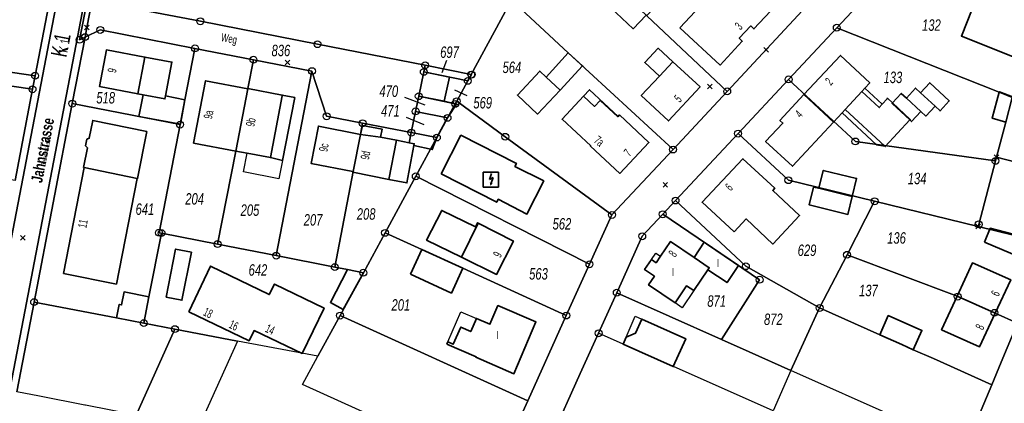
# Model space of a CAD drawing. Header units: metres. Extents: x 339653 to 341672, y 5744753 to 5747397.
# Tile 32 of 256: x 340619 to 340834, y 5745087 to 5745170. Entities that reach past the tile are written whole.
import ezdxf

# ---------------------------------------------------------------- set-up
doc = ezdxf.new("R2010")
doc.units = ezdxf.units.M
doc.header["$LTSCALE"] = 0.03
doc.header["$PDMODE"] = 3
doc.header["$PDSIZE"] = 0.5
for name, color, linetype, lineweight in [('B-Gebäude', 15, 'Continuous', 35), ('Flurstücke_Grenzpunkte', 7, 'Continuous', 25), ('Historie', 7, 'Continuous', 25), ('Lagebezeichnungen', 7, 'Continuous', 25), ('Netzpunkte', 7, 'Continuous', 25), ('Siedlung', 7, 'Continuous', 25), ('Siedlungsflächen - Bauwerke u. Einrichtungen', 7, 'Continuous', 25), ('Verkehr', 7, 'Continuous', 25)]:
    doc.layers.add(name, color=color, linetype=linetype, lineweight=lineweight)
doc.styles.add('Flurstücksnummer - K 10 700', font='ariali.ttf', dxfattribs={"width": 0.7})
doc.styles.add('Hausnummern NRW', font='arial.ttf', dxfattribs={"width": 0.595})
doc.styles.add('Legende und Ausgabekopf - N 8', font='arial.ttf', dxfattribs={"width": 0.7})
doc.styles.add('Name - Bauwerken u. Einrichtungen - F 10', font='arialbd.ttf', dxfattribs={"width": 0.7})
doc.styles.add('Plätze_ Anlagen_ Bahnhof - N 14', font='arial.ttf', dxfattribs={"width": 0.7})
doc.styles.add('Sonstiger Text_ Bezeichnung - N 7 380', font='arial.ttf', dxfattribs={"width": 0.7})
doc.styles.add('Textart 8113', font='arial.ttf', dxfattribs={"width": 0.7})

# ---------------------------------------------------------------- blocks, each defined once
blk = doc.blocks.new('Grenzpunkt mit Abmarkung (Marke)')
at = {"lineweight": -2}
blk.add_circle((0, 0), 0.499, dxfattribs=at)
blk = doc.blocks.new('Umformer (Gebäude und Bauwerk)')
blk.add_hatch(color=256).paths.add_polyline_path([(-0.07337, -0.183424), (0.113043, -0.244022), (-0.032608, -0.375271)], flags=0)
for p, q in [((-0.475544, -0.475544), (-0.475544, 0.475544)), ((-0.475544, 0.475544), (0.475544, 0.475544)), ((0.032608, 0.375271), (-0.089131, 0.000544)), ((-0.089131, 0.000544), (0.133152, 0.135326)), ((0.133152, 0.135326), (0.019837, -0.213587)), ((0.475544, 0.475544), (0.475544, -0.475544)), ((0.475544, -0.475544), (-0.475544, -0.475544))]:
    blk.add_line(p, q)
blk = doc.blocks.new('Grenzpunkt. Abmarkung nach Quellenlage nicht zu spezifizieren')
at = {"lineweight": -2}
blk.add_hatch(color=256, dxfattribs=at).paths.add_polyline_path([(0, 0.165, -1), (0, -0.165, -1)], flags=0)
blk.add_point((0, 0), dxfattribs=at)

msp = doc.modelspace()

# ---------------------------------------------------------------- linework, layer by layer
at = {"layer": 'B-Gebäude'}
for points in [[(340763.049, 5745168.71), (340775.293, 5745181.806), (340784.031, 5745173.65), (340779.171, 5745168.45), (340778.49, 5745169.091), (340775.972, 5745166.408), (340776.648, 5745165.766), (340771.788, 5745160.552)], [(340746.721, 5745174.306), (340749.509, 5745177.288), (340755.706, 5745171.446), (340752.887, 5745168.484)], [(340839.319, 5745171.074), (340838.609, 5745169.277), (340835.857, 5745162.3), (340824.382, 5745166.895), (340827.826, 5745175.614), (340836.366, 5745172.24)], [(340644.905, 5745154.297), (340636.566, 5745155.884), (340638.081, 5745163.855), (340646.454, 5745162.304)], [(340736.921, 5745155.128), (340733.887, 5745157.955), (340738.732, 5745163.246), (340741.854, 5745160.427)], [(340761.487, 5745161.279), (340758.585, 5745158.164), (340755.396, 5745161.115), (340758.281, 5745164.235)], [(340650.802, 5745153.175), (340646.064, 5745154.076), (340644.905, 5745154.297), (340646.454, 5745162.304), (340652.341, 5745161.213), (340650.939, 5745153.891)], [(340761.487, 5745161.279), (340767.433, 5745155.796), (340760.547, 5745148.407), (340754.614, 5745153.901), (340758.585, 5745158.164)], [(340796.553, 5745148.151), (340790.065, 5745154.126), (340798.015, 5745162.655), (340804.436, 5745156.727), (340803.374, 5745155.527), (340802.711, 5745154.777), (340799.066, 5745150.849), (340798.421, 5745150.156)], [(340711.703, 5745152.685), (340706.139, 5745153.782), (340707.231, 5745159.077), (340712.805, 5745157.964)], [(340736.921, 5745155.128), (340732.048, 5745149.894), (340727.651, 5745154.01), (340732.508, 5745159.239), (340733.887, 5745157.955)], [(340666.248, 5745141.835), (340657.05, 5745143.573), (340659.68, 5745157.165), (340668.879, 5745155.376)], [(340815.496, 5745154.521), (340817.499, 5745156.698), (340821.748, 5745152.765), (340819.747, 5745150.59), (340818.646, 5745151.609)], [(340676.358, 5745153.891), (340673.799, 5745140.409), (340668.73, 5745141.37), (340666.248, 5745141.835), (340668.879, 5745155.376), (340668.9, 5745155.484), (340676.381, 5745154.01)], [(340749.597, 5745149.393), (340749.884, 5745149.7), (340756.308, 5745143.727), (340749.985, 5745136.944), (340743.545, 5745142.91), (340743.621, 5745142.991), (340737.387, 5745148.766), (340742.042, 5745153.767), (340743.358, 5745155.18)], [(340742.042, 5745153.767), (340743.358, 5745155.18), (340749.597, 5745149.393), (340749.501, 5745149.29), (340745.648, 5745152.865), (340744.433, 5745151.547)], [(340798.421, 5745150.156), (340799.066, 5745150.849), (340802.711, 5745154.777), (340803.374, 5745155.527), (340807.159, 5745152.075), (340808.203, 5745153.244), (340808.276, 5745153.326), (340809.383, 5745152.302), (340813.239, 5745148.729), (340813.144, 5745148.625), (340807.794, 5745142.794), (340807.684, 5745142.895), (340805.922, 5745143.178)], [(340803.374, 5745155.527), (340807.159, 5745152.075), (340806.483, 5745151.319), (340802.711, 5745154.777)], [(340809.287, 5745152.198), (340809.328, 5745152.243), (340809.383, 5745152.302), (340811.295, 5745154.382), (340812.394, 5745153.364), (340815.537, 5745150.451), (340813.529, 5745148.268), (340813.144, 5745148.625)], [(340812.394, 5745153.364), (340814.396, 5745155.539), (340815.496, 5745154.521), (340818.646, 5745151.609), (340816.636, 5745149.433), (340815.537, 5745150.451)], [(340834.042, 5745148.134), (340831.065, 5745148.962), (340832.646, 5745154.631), (340832.695, 5745154.747), (340835.513, 5745153.631), (340835.463, 5745153.511)], [(340650.939, 5745153.891), (340655.187, 5745153.007), (340654.186, 5745147.654), (340645.134, 5745149.375), (340646.064, 5745154.076), (340650.802, 5745153.175)], [(340673.799, 5745140.409), (340676.358, 5745153.891), (340676.381, 5745154.01), (340679.108, 5745153.476), (340676.453, 5745139.806)], [(340705.457, 5745150.473), (340706.139, 5745153.782), (340711.703, 5745152.685), (340714.378, 5745152.057), (340712.414, 5745149.06)], [(340790.065, 5745154.126), (340796.553, 5745148.151), (340787.565, 5745138.503), (340781.715, 5745143.879), (340785.481, 5745147.924), (340784.839, 5745148.522)], [(340704.504, 5745145.848), (340705.457, 5745150.473), (340712.414, 5745149.06), (340710.082, 5745144.772)], [(340799.066, 5745150.849), (340807.684, 5745142.895), (340805.922, 5745143.178), (340798.421, 5745150.156)], [(340633.224, 5745138.228), (340633.097, 5745138.254), (340633.936, 5745142.542), (340633.549, 5745142.941), (340633.83, 5745144.384), (340634.34, 5745144.609), (340635.102, 5745148.508), (340646.875, 5745146.065), (340644.871, 5745135.817), (340644.745, 5745135.843)], [(340691.874, 5745137.392), (340691.797, 5745137.407), (340682.696, 5745139.114), (340684.274, 5745147.264), (340693.433, 5745145.459)], [(340693.473, 5745145.452), (340693.856, 5745147.432), (340698.138, 5745146.618), (340697.794, 5745144.841)], [(340705.147, 5745143.42), (340704.047, 5745143.633), (340704.504, 5745145.848), (340710.082, 5745144.772), (340709.085, 5745142.139), (340705.08, 5745143.06)], [(340701.261, 5745144.17), (340699.594, 5745135.664), (340691.763, 5745137.224), (340691.797, 5745137.407), (340691.874, 5745137.392), (340693.433, 5745145.459), (340693.473, 5745145.452), (340697.794, 5745144.841)], [(340699.594, 5745135.664), (340701.261, 5745144.17), (340704.047, 5745143.633), (340705.147, 5745143.42), (340705.08, 5745143.06), (340703.556, 5745134.881)], [(340711.008, 5745136.834), (340715.313, 5745145.288), (340727.422, 5745139.118), (340727.096, 5745138.477), (340733.359, 5745135.327), (340729.695, 5745128.105), (340723.459, 5745131.311), (340723.134, 5745130.668)], [(340774.845, 5745124.204), (340767.868, 5745130.684), (340776.762, 5745140.166), (340783.706, 5745133.71), (340783.284, 5745133.258), (340789.145, 5745127.811), (340783.32, 5745121.57), (340777.465, 5745127.025)], [(340633.224, 5745138.228), (340644.745, 5745135.843), (340640.248, 5745112.831), (340628.725, 5745115.176)], [(340800.601, 5745131.928), (340793.317, 5745133.709), (340794.279, 5745137.627), (340801.565, 5745135.857)], [(340800.601, 5745131.928), (340799.646, 5745128.037), (340791.23, 5745130.094), (340792.184, 5745133.986), (340793.317, 5745133.709)], [(340719.104, 5745126.127), (340715.451, 5745118.694), (340707.837, 5745122.433), (340711.154, 5745128.911), (340718.516, 5745125.344), (340718.953, 5745126.204)], [(340715.451, 5745118.694), (340719.104, 5745126.127), (340726.777, 5745122.227), (340723.079, 5745114.949)], [(340829.432, 5745122.004), (340830.675, 5745125.006), (340838.753, 5745122.934), (340836.976, 5745118.756)], [(340651.068, 5745110.017), (340653.142, 5745120.455), (340656.595, 5745119.769), (340654.521, 5745109.332)], [(340704.31, 5745115.014), (340706.809, 5745120.415), (340715.748, 5745116.277), (340713.252, 5745110.88)], [(340769.156, 5745115.96), (340766.081, 5745111.417), (340764.506, 5745112.492), (340761.985, 5745108.766), (340756.211, 5745112.664), (340757.491, 5745114.552), (340755.339, 5745116.006), (340756.847, 5745118.197), (340757.873, 5745117.494), (340758.831, 5745118.922), (340760.983, 5745122.114), (340766.128, 5745118.639), (340769.45, 5745116.395)], [(340769.45, 5745116.395), (340766.128, 5745118.639), (340768.365, 5745121.954), (340775.84, 5745116.922), (340773.314, 5745113.179), (340769.156, 5745115.96)], [(340656.009, 5745106.807), (340660.754, 5745116.748), (340673.569, 5745110.545), (340674.679, 5745112.846), (340685.511, 5745107.624), (340680.752, 5745097.734), (340670.241, 5745102.71), (340669.178, 5745100.494)], [(340694.064, 5745115.323), (340689.671, 5745107.331), (340686.88, 5745108.835), (340690.613, 5745115.999)], [(340823.438, 5745110.182), (340826.784, 5745117.438), (340835.133, 5745113.804), (340831.754, 5745106.516), (340831.599, 5745106.585)], [(340640.283, 5745105.468), (340640.87, 5745108.402), (340641.375, 5745108.304), (340641.936, 5745111.131), (340647.345, 5745110.058), (340646.217, 5745104.328)], [(340831.599, 5745106.585), (340831.754, 5745106.516), (340828.366, 5745099.205), (340820.085, 5745102.911), (340823.438, 5745110.182)], [(340712.248, 5745099.749), (340712.462, 5745100.249), (340713.665, 5745099.731), (340715.271, 5745103.452), (340717.48, 5745102.499), (340718.708, 5745105.347), (340721.64, 5745104.083), (340723.398, 5745108.164), (340731.668, 5745104.599), (340726.88, 5745093.322), (340718.581, 5745096.9), (340718.628, 5745097.01)], [(340750.659, 5745099.771), (340751.324, 5745101.291), (340753.367, 5745102.124), (340754.734, 5745105.223), (340764.313, 5745100.932), (340761.594, 5745094.858)], [(340806.592, 5745101.805), (340808.454, 5745105.99), (340815.77, 5745102.74), (340813.901, 5745098.548), (340811.386, 5745099.669)]]:
    msp.add_lwpolyline(points, close=True, dxfattribs=at)
for points in [[(340742.042, 5745153.767), (340743.358, 5745155.18)], [(340743.358, 5745155.18), (340749.597, 5745149.393)], [(340803.374, 5745155.527), (340807.159, 5745152.075)], [(340809.287, 5745152.198), (340809.328, 5745152.243)], [(340809.287, 5745152.198), (340813.144, 5745148.625)], [(340809.328, 5745152.243), (340809.383, 5745152.302)], [(340798.421, 5745150.156), (340805.922, 5745143.178)], [(340805.922, 5745143.178), (340807.684, 5745142.895)]]:
    msp.add_lwpolyline(points, dxfattribs=at)
at = {"layer": 'Flurstücke_Grenzpunkte', "color": 83}
for p, q in [((340712.175, 5745161.587), (340711.149, 5745158.9)), ((340716.662, 5745153.887), (340714.006, 5745155.11)), ((340703.01, 5745153.55), (340707.43, 5745151.886)), ((340703.368, 5745149.2), (340707.255, 5745147.624))]:
    msp.add_line(p, q, dxfattribs=at)
for points in [[(340618.165, 5745135.446), (340621.973, 5745155.3), (340622.538, 5745158.245), (340628.418, 5745188.902), (340629.078, 5745192.34), (340630.611, 5745200.333), (340631.085, 5745202.793), (340635.371, 5745225.032), (340638.564, 5745241.605), (340642.589, 5745262.494), (340642.766, 5745263.53), (340642.925, 5745264.463), (340642.567, 5745266.55), (340642.771, 5745266.042), (340643.024, 5745265.054), (340643.253, 5745264.051), (340643.464, 5745262.745), (340643.487, 5745262.077), (340643.517, 5745261.165), (340643.49, 5745259.591), (340643.268, 5745258.004), (340632.696, 5745202.905), (340629.849, 5745188.092), (340611.239, 5745091.281)], [(340617.205, 5745090.567), (340648.834, 5745255.617), (340649.072, 5745256.609), (340649.303, 5745257.358), (340649.612, 5745258.093), (340649.977, 5745258.694), (340642.451, 5745218.853), (340637.785, 5745194.698), (340637.216, 5745191.752), (340633.959, 5745174.892), (340632.221, 5745166.089), (340633.412, 5745166.653), (340630.63, 5745152.17), (340622.322, 5745108.917), (340618.562, 5745089.344)], [(340648.834, 5745255.617), (340617.205, 5745090.567)], [(340722.863, 5745071.92), (340729.879, 5745087.421), (340738.288, 5745105.997), (340743.34, 5745117.158), (340748.248, 5745127.897), (340761.542, 5745142.161), (340773.348, 5745154.83), (340789.775, 5745172.436), (340795.959, 5745179.065), (340800.085, 5745183.488), (340802.239, 5745185.796), (340806.633, 5745196.896), (340818.979, 5745191.954), (340797.24, 5745168.706), (340786.735, 5745157.438), (340775.718, 5745145.623), (340762.091, 5745131.046), (340759.303, 5745128.045), (340754.834, 5745123.26), (340749.298, 5745110.957), (340745.327, 5745102.134), (340741.347, 5745093.372), (340734.957, 5745079.265)], [(340611.239, 5745091.281), (340629.849, 5745188.092)], [(340770.68, 5744946.084), (340777.75, 5744963.058), (340781.164, 5744971.253), (340782.32, 5744974.028), (340782.493, 5744974.445), (340784.385, 5744978.985), (340787.468, 5744986.385), (340789.782, 5744991.934), (340790.843, 5744994.485), (340796.981, 5745009.218), (340804.196, 5745026.537), (340811.796, 5745044.78), (340817.192, 5745057.734), (340817.827, 5745059.258), (340825.247, 5745077.068), (340831.017, 5745090.92), (340833.064, 5745095.834), (340836.612, 5745104.352)]]:
    msp.add_lwpolyline(points, dxfattribs=at)
for points in [[(340633.412, 5745166.653), (340632.221, 5745166.089), (340633.959, 5745174.892), (340637.216, 5745191.752), (340637.785, 5745194.698), (340642.451, 5745218.853), (340649.977, 5745258.694), (340650.02, 5745258.766), (340650.209, 5745259), (340652.954, 5745257.947), (340650.891, 5745257.175), (340647.286, 5745238.506), (340643.454, 5745218.657), (340638.79, 5745194.494), (340635.386, 5745176.859), (340634.971, 5745174.711), (340633.819, 5745168.773)], [(340622.538, 5745158.245), (340597.794, 5745161.86), (340598.918, 5745167.708), (340600.382, 5745175.326), (340604.435, 5745196.414), (340625.619, 5745192.876), (340628.418, 5745188.902)], [(340647.488, 5745172.263), (340655.476, 5745174.685), (340657.204, 5745184.058), (340658.608, 5745191.672), (340658.63, 5745191.79), (340662.452, 5745195.631), (340673.769, 5745193.534), (340674.322, 5745193.452), (340673.869, 5745190.994), (340699.851, 5745186.122), (340698.739, 5745179.577), (340709.346, 5745177.922), (340726.363, 5745174.678), (340717.567, 5745158.486), (340707.531, 5745160.533), (340684.075, 5745165.115), (340658.551, 5745170.1)], [(340832.646, 5745154.631), (340797.24, 5745168.706), (340818.979, 5745191.954), (340846.838, 5745180.816), (340835.513, 5745153.631), (340835.463, 5745153.511)], [(340726.363, 5745174.678), (340729.425, 5745180.315), (340737.456, 5745188.668), (340755.706, 5745171.446), (340755.833, 5745171.324), (340773.348, 5745154.83), (340761.542, 5745142.161), (340738.732, 5745163.246)], [(340773.348, 5745154.83), (340755.833, 5745171.324), (340756.003, 5745171.507), (340764.116, 5745180.256), (340772.117, 5745188.885), (340789.775, 5745172.436)], [(340636.739, 5745168.227), (340633.412, 5745166.653), (340633.819, 5745168.773), (340634.971, 5745174.711), (340635.386, 5745176.859), (340637.912, 5745174.136), (340647.488, 5745172.263), (340658.551, 5745170.1), (340684.075, 5745165.115), (340707.531, 5745160.533), (340707.231, 5745159.077), (340706.139, 5745153.782), (340705.457, 5745150.473), (340704.504, 5745145.848), (340693.904, 5745147.892), (340686.059, 5745149.405), (340682.872, 5745159.239), (340670.112, 5745161.725), (340657.366, 5745164.209)], [(340724.99, 5745144.931), (340714.412, 5745152.678), (340716.826, 5745157.121), (340717.654, 5745158.483), (340717.567, 5745158.486), (340726.363, 5745174.678), (340738.732, 5745163.246), (340761.542, 5745142.161), (340748.248, 5745127.897)], [(340540.62, 5745148.453), (340544.218, 5745169.688), (340549.525, 5745168.913), (340559.91, 5745167.395), (340580.002, 5745164.46), (340597.794, 5745161.86), (340622.538, 5745158.245), (340621.973, 5745155.3), (340602.854, 5745158.069), (340599.178, 5745138.631), (340574.03, 5745142.849), (340571.962, 5745143.196), (340562.452, 5745144.791), (340556.084, 5745145.859), (340555.649, 5745145.932)], [(340654.132, 5745147.593), (340630.63, 5745152.17), (340633.412, 5745166.653), (340636.739, 5745168.227), (340657.366, 5745164.209), (340655.187, 5745153.007)], [(340801.297, 5745143.917), (340786.735, 5745157.438), (340797.24, 5745168.706), (340832.646, 5745154.631), (340835.463, 5745153.511), (340834.042, 5745148.134), (340832.018, 5745140.476), (340831.809, 5745139.687)], [(340650.076, 5745123.94), (340649.546, 5745124.043), (340654.132, 5745147.593), (340655.187, 5745153.007), (340657.366, 5745164.209), (340670.112, 5745161.725), (340668.9, 5745155.484), (340668.879, 5745155.376), (340666.248, 5745141.835), (340662.307, 5745121.544)], [(340675.067, 5745119.044), (340662.307, 5745121.544), (340666.248, 5745141.835), (340668.879, 5745155.376), (340668.9, 5745155.484), (340670.112, 5745161.725), (340682.872, 5745159.239)], [(340687.843, 5745116.542), (340675.067, 5745119.044), (340682.872, 5745159.239), (340686.059, 5745149.405), (340693.904, 5745147.892), (340693.433, 5745145.459), (340691.874, 5745137.392)], [(340706.139, 5745153.782), (340707.231, 5745159.077), (340716.826, 5745157.121), (340714.412, 5745152.678), (340714.104, 5745152.112)], [(340707.231, 5745159.077), (340707.531, 5745160.533), (340717.567, 5745158.486), (340717.654, 5745158.483), (340716.826, 5745157.121)], [(340599.178, 5745138.631), (340602.854, 5745158.069), (340621.973, 5745155.3), (340618.165, 5745135.446)], [(340828.024, 5745125.367), (340805.484, 5745130.885), (340786.691, 5745135.484), (340775.718, 5745145.623), (340786.735, 5745157.438), (340801.297, 5745143.917), (340831.809, 5745139.687), (340828.155, 5745125.862)], [(340712.414, 5745149.06), (340705.457, 5745150.473), (340706.139, 5745153.782), (340714.104, 5745152.112)], [(340705.496, 5745136.34), (340710.082, 5745144.772), (340712.414, 5745149.06), (340714.104, 5745152.112), (340714.412, 5745152.678), (340724.99, 5745144.931), (340748.248, 5745127.897), (340743.34, 5745117.158)], [(340849.762, 5745135.923), (340832.018, 5745140.476), (340834.042, 5745148.134), (340835.463, 5745153.511), (340853.889, 5745145.829)], [(340640.283, 5745105.468), (340622.322, 5745108.917), (340630.63, 5745152.17), (340654.132, 5745147.593), (340649.546, 5745124.043), (340650.076, 5745123.94), (340647.345, 5745110.058), (340646.217, 5745104.328)], [(340704.504, 5745145.848), (340705.457, 5745150.473), (340712.414, 5745149.06), (340710.082, 5745144.772)], [(340694.064, 5745115.323), (340690.613, 5745115.999), (340687.843, 5745116.542), (340691.874, 5745137.392), (340693.433, 5745145.459), (340693.904, 5745147.892), (340704.504, 5745145.848), (340710.082, 5745144.772), (340705.496, 5745136.34), (340698.789, 5745124.01)], [(340762.091, 5745131.046), (340775.718, 5745145.623), (340786.691, 5745135.484), (340805.484, 5745130.885), (340799.467, 5745119.23), (340793.487, 5745107.645), (340777.425, 5745116.737)], [(340843.761, 5745121.515), (340828.024, 5745125.367), (340828.155, 5745125.862), (340831.809, 5745139.687), (340832.018, 5745140.476), (340849.762, 5745135.923)], [(340715.748, 5745116.277), (340698.789, 5745124.01), (340705.496, 5745136.34), (340743.34, 5745117.158), (340738.288, 5745105.997)], [(340759.303, 5745128.045), (340762.091, 5745131.046), (340777.425, 5745116.737), (340793.487, 5745107.645), (340787.24, 5745094.038), (340778.159, 5745098.089), (340772.124, 5745100.779), (340780.414, 5745113.803)], [(340823.438, 5745110.182), (340799.467, 5745119.23), (340805.484, 5745130.885), (340828.024, 5745125.367), (340843.761, 5745121.515), (340840.443, 5745113.55), (340836.612, 5745104.352), (340831.754, 5745106.516), (340831.599, 5745106.585), (340823.597, 5745110.122)], [(340749.298, 5745110.957), (340754.834, 5745123.26), (340759.303, 5745128.045), (340780.414, 5745113.803), (340772.124, 5745100.779)], [(340653.007, 5745103.024), (340646.217, 5745104.328), (340647.345, 5745110.058), (340650.076, 5745123.94), (340662.307, 5745121.544), (340675.067, 5745119.044), (340687.843, 5745116.542), (340690.613, 5745115.999), (340694.064, 5745115.323), (340688.977, 5745105.971), (340684.158, 5745097.112), (340666.632, 5745100.437)], [(340729.879, 5745087.421), (340688.977, 5745105.971), (340694.064, 5745115.323), (340698.789, 5745124.01), (340715.748, 5745116.277), (340738.288, 5745105.997)], [(340793.487, 5745107.645), (340799.467, 5745119.23), (340823.438, 5745110.182), (340823.597, 5745110.122), (340831.599, 5745106.585), (340831.754, 5745106.516), (340836.612, 5745104.352), (340833.064, 5745095.834), (340831.017, 5745090.92), (340818.275, 5745096.598), (340813.901, 5745098.548), (340811.386, 5745099.669), (340806.592, 5745101.805)], [(340783.402, 5745085.201), (340745.327, 5745102.134), (340749.298, 5745110.957), (340772.124, 5745100.779), (340778.159, 5745098.089), (340787.24, 5745094.038)], [(340618.562, 5745089.344), (340622.322, 5745108.917), (340640.283, 5745105.468), (340646.217, 5745104.328), (340653.007, 5745103.024), (340644.559, 5745084.316), (340633.518, 5745086.452), (340633.371, 5745086.48), (340623.518, 5745088.386)], [(340787.24, 5745094.038), (340793.487, 5745107.645), (340806.592, 5745101.805), (340811.386, 5745099.669), (340813.901, 5745098.548), (340818.275, 5745096.598), (340831.017, 5745090.92), (340825.247, 5745077.068), (340820.717, 5745079.091), (340812.037, 5745082.966), (340810.583, 5745083.616), (340810.411, 5745083.692)], [(340680.83, 5745090.993), (340684.158, 5745097.112), (340688.977, 5745105.971), (340729.879, 5745087.421), (340722.863, 5745071.92), (340705.478, 5745079.808)], [(340634.786, 5745062.673), (340644.559, 5745084.316), (340653.007, 5745103.024), (340666.632, 5745100.437), (340647.091, 5745057.144)]]:
    msp.add_lwpolyline(points, close=True, dxfattribs=at)
at = {"layer": 'Historie', "color": 83}
msp.add_lwpolyline([(340611.272, 5745091.274), (340629.854, 5745188.094), (340632.695, 5745202.904), (340643.267, 5745258.004), (340643.489, 5745259.591), (340643.516, 5745261.165), (340643.486, 5745262.077), (340650.047, 5745259.063), (340649.977, 5745258.694), (340649.612, 5745258.093), (340649.303, 5745257.358), (340649.072, 5745256.609), (340648.834, 5745255.617), (340617.205, 5745090.567)], dxfattribs=at)
at = {"layer": 'Netzpunkte', "color": 83}
for p in [(340781.819, 5745163.909), (340769.573, 5745155.902), (340759.873, 5745134.452), (340619.868, 5745122.93)]:
    msp.add_point(p, dxfattribs=at)
at = {"layer": 'Siedlung', "color": 83}
for points in [[(340673.769, 5745193.534), (340677.297, 5745212.046), (340692.587, 5745209.06), (340715.433, 5745204.597), (340711.868, 5745195.45), (340711.536, 5745193.228), (340710.745, 5745187.918), (340709.357, 5745178.001), (340709.346, 5745177.922), (340726.363, 5745174.678), (340717.567, 5745158.486), (340707.531, 5745160.533), (340684.075, 5745165.115), (340658.551, 5745170.1), (340647.488, 5745172.263), (340655.476, 5745174.685), (340657.204, 5745184.058), (340658.608, 5745191.672), (340658.63, 5745191.79), (340662.452, 5745195.631)], [(340600.382, 5745175.326), (340604.435, 5745196.414), (340625.619, 5745192.876), (340628.418, 5745188.902), (340622.538, 5745158.245), (340597.794, 5745161.86), (340598.918, 5745167.708)], [(340717.654, 5745158.483), (340717.567, 5745158.486), (340726.363, 5745174.678), (340729.425, 5745180.315), (340737.456, 5745188.668), (340755.706, 5745171.446), (340755.833, 5745171.324), (340756.003, 5745171.507), (340764.116, 5745180.256), (340772.117, 5745188.885), (340789.775, 5745172.436), (340773.348, 5745154.83), (340761.542, 5745142.161), (340748.248, 5745127.897), (340724.99, 5745144.931), (340714.412, 5745152.678), (340716.826, 5745157.121)], [(340707.231, 5745159.077), (340716.826, 5745157.121), (340714.412, 5745152.678), (340714.104, 5745152.112), (340712.414, 5745149.06), (340710.082, 5745144.772), (340704.504, 5745145.848), (340705.457, 5745150.473), (340706.139, 5745153.782)], [(340707.531, 5745160.533), (340717.567, 5745158.486), (340717.654, 5745158.483), (340716.826, 5745157.121), (340707.231, 5745159.077)], [(340724.99, 5745144.931), (340748.248, 5745127.897), (340743.34, 5745117.158), (340705.496, 5745136.34), (340710.082, 5745144.772), (340712.414, 5745149.06), (340714.104, 5745152.112), (340714.412, 5745152.678)], [(340630.63, 5745152.17), (340654.132, 5745147.593), (340649.546, 5745124.043), (340650.076, 5745123.94), (340647.345, 5745110.058), (340646.217, 5745104.328), (340640.283, 5745105.468), (340622.322, 5745108.917)]]:
    msp.add_lwpolyline(points, close=True, dxfattribs=at)
for points in [[(340734.957, 5745079.265), (340741.347, 5745093.372), (340745.327, 5745102.134), (340749.298, 5745110.957), (340754.834, 5745123.26), (340759.303, 5745128.045), (340762.091, 5745131.046), (340775.718, 5745145.623), (340786.735, 5745157.438), (340797.24, 5745168.706), (340818.979, 5745191.954), (340846.838, 5745180.816)], [(340618.562, 5745089.344), (340622.322, 5745108.917), (340640.283, 5745105.468), (340646.217, 5745104.328), (340647.345, 5745110.058), (340650.076, 5745123.94), (340649.546, 5745124.043), (340654.132, 5745147.593), (340630.63, 5745152.17), (340633.412, 5745166.653), (340636.739, 5745168.227), (340657.366, 5745164.209), (340670.112, 5745161.725), (340682.872, 5745159.239), (340686.059, 5745149.405), (340693.904, 5745147.892), (340704.504, 5745145.848), (340710.082, 5745144.772), (340705.496, 5745136.34), (340743.34, 5745117.158), (340738.288, 5745105.997), (340729.879, 5745087.421), (340722.863, 5745071.92)], [(340597.794, 5745161.86), (340622.538, 5745158.245), (340621.973, 5745155.3), (340618.165, 5745135.446)], [(340836.612, 5745104.352), (340833.064, 5745095.834), (340831.017, 5745090.92), (340825.247, 5745077.068)]]:
    msp.add_lwpolyline(points, dxfattribs=at)
at = {"layer": 'Siedlungsflächen - Bauwerke u. Einrichtungen', "color": 83}
for points in [[(340668.73, 5745141.37), (340673.799, 5745140.409), (340676.453, 5745139.806), (340675.665, 5745135.76), (340667.933, 5745137.273)], [(340757.816, 5745119.607), (340758.831, 5745118.922), (340757.873, 5745117.494), (340756.847, 5745118.197)], [(340761.985, 5745108.766), (340764.506, 5745112.492), (340766.081, 5745111.417), (340763.568, 5745107.68)], [(340715.277, 5745106.826), (340718.708, 5745105.347), (340717.48, 5745102.499), (340715.271, 5745103.452), (340713.665, 5745099.731), (340712.462, 5745100.249)], [(340753.32, 5745105.857), (340754.734, 5745105.223), (340753.367, 5745102.124), (340751.324, 5745101.291)]]:
    msp.add_lwpolyline(points, close=True, dxfattribs=at)
at = {"layer": 'Verkehr', "color": 83}
for points in [[(340618.165, 5745135.446), (340621.973, 5745155.3), (340622.538, 5745158.245), (340628.418, 5745188.902), (340629.078, 5745192.34), (340630.611, 5745200.333), (340631.085, 5745202.793), (340635.371, 5745225.032), (340638.564, 5745241.605), (340642.589, 5745262.494), (340642.766, 5745263.53), (340642.925, 5745264.463), (340642.567, 5745266.55), (340642.771, 5745266.042), (340643.024, 5745265.054), (340643.253, 5745264.051), (340643.464, 5745262.745), (340643.487, 5745262.077), (340643.517, 5745261.165), (340643.49, 5745259.591), (340643.268, 5745258.004), (340632.696, 5745202.905), (340629.849, 5745188.092), (340611.239, 5745091.281)], [(340617.205, 5745090.567), (340648.834, 5745255.617), (340649.072, 5745256.609), (340649.303, 5745257.358), (340649.612, 5745258.093), (340649.977, 5745258.694), (340650.02, 5745258.766), (340650.209, 5745259), (340652.954, 5745257.947), (340650.891, 5745257.175), (340647.286, 5745238.506), (340643.454, 5745218.657), (340638.79, 5745194.494), (340635.386, 5745176.859), (340634.971, 5745174.711), (340633.819, 5745168.773), (340633.412, 5745166.653), (340630.63, 5745152.17), (340622.322, 5745108.917), (340618.562, 5745089.344)], [(340648.834, 5745255.617), (340617.205, 5745090.567)], [(340722.863, 5745071.92), (340729.879, 5745087.421), (340738.288, 5745105.997), (340743.34, 5745117.158), (340748.248, 5745127.897), (340761.542, 5745142.161), (340773.348, 5745154.83), (340789.775, 5745172.436), (340795.959, 5745179.065), (340800.085, 5745183.488), (340802.239, 5745185.796), (340806.633, 5745196.896), (340818.979, 5745191.954), (340797.24, 5745168.706), (340786.735, 5745157.438), (340775.718, 5745145.623), (340762.091, 5745131.046), (340759.303, 5745128.045), (340754.834, 5745123.26), (340749.298, 5745110.957), (340745.327, 5745102.134), (340741.347, 5745093.372), (340734.957, 5745079.265)], [(340611.239, 5745091.281), (340629.849, 5745188.092)], [(340770.68, 5744946.084), (340777.75, 5744963.058), (340781.164, 5744971.253), (340782.32, 5744974.028), (340782.493, 5744974.445), (340784.385, 5744978.985), (340787.468, 5744986.385), (340789.782, 5744991.934), (340790.843, 5744994.485), (340796.981, 5745009.218), (340804.196, 5745026.537), (340811.796, 5745044.78), (340817.192, 5745057.734), (340817.827, 5745059.258), (340825.247, 5745077.068), (340831.017, 5745090.92), (340833.064, 5745095.834), (340836.612, 5745104.352)]]:
    msp.add_lwpolyline(points, dxfattribs=at)
msp.add_lwpolyline([(340633.412, 5745166.653), (340633.819, 5745168.773), (340634.971, 5745174.711), (340635.386, 5745176.859), (340637.912, 5745174.136), (340647.488, 5745172.263), (340658.551, 5745170.1), (340684.075, 5745165.115), (340707.531, 5745160.533), (340707.231, 5745159.077), (340706.139, 5745153.782), (340705.457, 5745150.473), (340704.504, 5745145.848), (340693.904, 5745147.892), (340686.059, 5745149.405), (340682.872, 5745159.239), (340670.112, 5745161.725), (340657.366, 5745164.209), (340636.739, 5745168.227)], close=True, dxfattribs=at)
msp.add_point((340677.546, 5745161.097), dxfattribs=at)

# ---------------------------------------------------------------- block references
at = {"layer": 'B-Gebäude', "xscale": 3.5, "yscale": 3.5, "zscale": 3.5}
msp.add_blockref('Umformer (Gebäude und Bauwerk)', (340721.865, 5745135.598), dxfattribs=at)
at = {"layer": 'Flurstücke_Grenzpunkte', "color": 83, "xscale": 1.5, "yscale": 1.5, "zscale": 1.5}
for name, p in [('Grenzpunkt mit Abmarkung (Marke)', (340658.551, 5745170.1)), ('Grenzpunkt mit Abmarkung (Marke)', (340797.24, 5745168.706)), ('Grenzpunkt mit Abmarkung (Marke)', (340633.412, 5745166.653)), ('Grenzpunkt. Abmarkung nach Quellenlage nicht zu spezifizieren', (340633.819, 5745168.773)), ('Grenzpunkt mit Abmarkung (Marke)', (340636.739, 5745168.227)), ('Grenzpunkt mit Abmarkung (Marke)', (340632.221, 5745166.089)), ('Grenzpunkt mit Abmarkung (Marke)', (340684.075, 5745165.115)), ('Grenzpunkt mit Abmarkung (Marke)', (340657.366, 5745164.209)), ('Grenzpunkt mit Abmarkung (Marke)', (340670.112, 5745161.725)), ('Grenzpunkt mit Abmarkung (Marke)', (340707.531, 5745160.533)), ('Grenzpunkt mit Abmarkung (Marke)', (340622.538, 5745158.245)), ('Grenzpunkt mit Abmarkung (Marke)', (340682.872, 5745159.239)), ('Grenzpunkt mit Abmarkung (Marke)', (340707.231, 5745159.077)), ('Grenzpunkt mit Abmarkung (Marke)', (340717.567, 5745158.486)), ('Grenzpunkt mit Abmarkung (Marke)', (340717.654, 5745158.483)), ('Grenzpunkt mit Abmarkung (Marke)', (340716.826, 5745157.121)), ('Grenzpunkt mit Abmarkung (Marke)', (340786.735, 5745157.438)), ('Grenzpunkt mit Abmarkung (Marke)', (340621.973, 5745155.3)), ('Grenzpunkt mit Abmarkung (Marke)', (340706.139, 5745153.782)), ('Grenzpunkt mit Abmarkung (Marke)', (340773.348, 5745154.83)), ('Grenzpunkt mit Abmarkung (Marke)', (340630.63, 5745152.17)), ('Grenzpunkt mit Abmarkung (Marke)', (340714.104, 5745152.112)), ('Grenzpunkt mit Abmarkung (Marke)', (340714.412, 5745152.678)), ('Grenzpunkt mit Abmarkung (Marke)', (340686.059, 5745149.405)), ('Grenzpunkt mit Abmarkung (Marke)', (340705.457, 5745150.473)), ('Grenzpunkt mit Abmarkung (Marke)', (340654.132, 5745147.593)), ('Grenzpunkt mit Abmarkung (Marke)', (340693.904, 5745147.892)), ('Grenzpunkt mit Abmarkung (Marke)', (340712.414, 5745149.06)), ('Grenzpunkt mit Abmarkung (Marke)', (340704.504, 5745145.848)), ('Grenzpunkt mit Abmarkung (Marke)', (340775.718, 5745145.623)), ('Grenzpunkt mit Abmarkung (Marke)', (340710.082, 5745144.772)), ('Grenzpunkt mit Abmarkung (Marke)', (340724.99, 5745144.931)), ('Grenzpunkt mit Abmarkung (Marke)', (340801.297, 5745143.917)), ('Grenzpunkt mit Abmarkung (Marke)', (340761.542, 5745142.161)), ('Grenzpunkt mit Abmarkung (Marke)', (340831.809, 5745139.687)), ('Grenzpunkt. Abmarkung nach Quellenlage nicht zu spezifizieren', (340832.018, 5745140.476)), ('Grenzpunkt mit Abmarkung (Marke)', (340705.496, 5745136.34)), ('Grenzpunkt mit Abmarkung (Marke)', (340786.691, 5745135.484)), ('Grenzpunkt mit Abmarkung (Marke)', (340762.091, 5745131.046)), ('Grenzpunkt mit Abmarkung (Marke)', (340805.484, 5745130.885)), ('Grenzpunkt mit Abmarkung (Marke)', (340748.248, 5745127.897)), ('Grenzpunkt mit Abmarkung (Marke)', (340759.303, 5745128.045)), ('Grenzpunkt mit Abmarkung (Marke)', (340828.155, 5745125.862)), ('Grenzpunkt mit Abmarkung (Marke)', (340649.546, 5745124.043)), ('Grenzpunkt mit Abmarkung (Marke)', (340650.076, 5745123.94)), ('Grenzpunkt mit Abmarkung (Marke)', (340698.789, 5745124.01)), ('Grenzpunkt. Abmarkung nach Quellenlage nicht zu spezifizieren', (340828.024, 5745125.367)), ('Grenzpunkt mit Abmarkung (Marke)', (340662.307, 5745121.544)), ('Grenzpunkt mit Abmarkung (Marke)', (340754.834, 5745123.26)), ('Grenzpunkt mit Abmarkung (Marke)', (340675.067, 5745119.044)), ('Grenzpunkt mit Abmarkung (Marke)', (340743.34, 5745117.158)), ('Grenzpunkt mit Abmarkung (Marke)', (340799.467, 5745119.23)), ('Grenzpunkt mit Abmarkung (Marke)', (340687.843, 5745116.542)), ('Grenzpunkt mit Abmarkung (Marke)', (340694.064, 5745115.323)), ('Grenzpunkt mit Abmarkung (Marke)', (340777.425, 5745116.737)), ('Grenzpunkt mit Abmarkung (Marke)', (340780.414, 5745113.803)), ('Grenzpunkt mit Abmarkung (Marke)', (340749.298, 5745110.957)), ('Grenzpunkt mit Abmarkung (Marke)', (340622.322, 5745108.917)), ('Grenzpunkt mit Abmarkung (Marke)', (340823.597, 5745110.122)), ('Grenzpunkt mit Abmarkung (Marke)', (340793.487, 5745107.645)), ('Grenzpunkt mit Abmarkung (Marke)', (340831.599, 5745106.585)), ('Grenzpunkt mit Abmarkung (Marke)', (340646.217, 5745104.328)), ('Grenzpunkt mit Abmarkung (Marke)', (340688.977, 5745105.971)), ('Grenzpunkt mit Abmarkung (Marke)', (340738.288, 5745105.997)), ('Grenzpunkt mit Abmarkung (Marke)', (340653.007, 5745103.024)), ('Grenzpunkt mit Abmarkung (Marke)', (340745.327, 5745102.134))]:
    msp.add_blockref(name, p, dxfattribs=at)

# ---------------------------------------------------------------- texts
at = {"layer": 'B-Gebäude', "char_height": 1.75, "line_spacing_factor": 0.69, "style": 'Sonstiger Text_ Bezeichnung - N 7 380'}
for insert, attachment_point in [((340771.337, 5745117.458), 5), ((340761.553, 5745115.446), 5), ((340723.311, 5745100.902), 8)]:
    msp.add_mtext('I', dxfattribs=dict(at, insert=insert, attachment_point=attachment_point))
at = {"layer": 'Flurstücke_Grenzpunkte', "color": 83, "char_height": 2.5, "attachment_point": 8, "line_spacing_factor": 0.69, "style": 'Flurstücksnummer - K 10 700'}
for s, insert in [('132', (340817.858, 5745167.999)), ('836', (340676.091, 5745162.457)), ('697', (340712.844, 5745162.087)), ('564', (340726.436, 5745158.793)), ('133', (340809.463, 5745156.604)), ('470', (340699.6, 5745153.584)), ('518', (340637.91, 5745152.159)), ('569', (340720.072, 5745151.066)), ('471', (340699.958, 5745149.333)), ('134', (340814.746, 5745134.564)), ('204', (340657.292, 5745130.126)), ('641', (340646.459, 5745127.883)), ('205', (340669.352, 5745127.677)), ('207', (340683.112, 5745125.552)), ('208', (340694.672, 5745126.833)), ('562', (340737.34, 5745124.69)), ('136', (340810.251, 5745121.612)), ('629', (340790.753, 5745118.925)), ('642', (340671.09, 5745114.631)), ('563', (340732.23, 5745113.788)), ('137', (340804.128, 5745110.158)), ('201', (340702.233, 5745107.013)), ('871', (340771.063, 5745107.857)), ('872', (340783.411, 5745103.888))]:
    msp.add_mtext(s, dxfattribs=dict(at, insert=insert))
at = {"layer": 'Lagebezeichnungen', "color": 83, "line_spacing_factor": 0.69}
for s, insert, char_height, attachment_point, rotation, style in [('3', (340775.846, 5745169.05), 1.9, 5, 46.81708, 'Hausnummern NRW'), ('K 1', (340629.837, 5745164.611), 3.5, 8, 79.12803, 'Plätze_ Anlagen_ Bahnhof - N 14'), ('K 1', (340629.837, 5745164.611), 2, 8, 79.12803, 'Legende und Ausgabekopf - N 8'), ('9', (340640.253, 5745159.215), 1.9, 8, 79.24499, 'Hausnummern NRW'), ('2', (340796.233, 5745156.343), 1.9, 8, 46.971, 'Hausnummern NRW'), ('5', (340763.327, 5745152.588), 1.9, 8, 46.944, 'Hausnummern NRW'), ('Jahnstrasse', (340625.423, 5745141.766), 2.5, 8, 79.24499, 'Name - Bauwerken u. Einrichtungen - F 10'), ('9a', (340661.274, 5745149.612), 1.9, 8, 79.04698, 'Hausnummern NRW'), ('4', (340789.645, 5745149.275), 1.9, 8, 46.91701, 'Hausnummern NRW'), ('9b', (340670.49, 5745147.944), 1.9, 8, 79.04698, 'Hausnummern NRW'), ('7a', (340744.843, 5745143.226), 1.9, 8, 321.64202, 'Hausnummern NRW'), ('Jahnstrasse', (340625.423, 5745141.766), 1, 8, 79.24499, 'Textart 8113'), ('9c', (340686.393, 5745142.425), 1.9, 8, 79.04698, 'Hausnummern NRW'), ('9d', (340695.475, 5745140.738), 1.9, 8, 79.04698, 'Hausnummern NRW'), ('7', (340752.361, 5745140.804), 1.9, 8, 46.944, 'Hausnummern NRW'), ('6', (340774.439, 5745133.304), 1.9, 8, 46.84497, 'Hausnummern NRW'), ('11', (340633.862, 5745125.838), 1.9, 8, 78.94799, 'Hausnummern NRW'), ('9', (340724.167, 5745118.856), 1.9, 8, 63.14399, 'Hausnummern NRW'), ('8', (340761.482, 5745119.456), 1.9, 5, 56.01272, 'Hausnummern NRW'), ('6', (340832.681, 5745110.408), 1.9, 8, 65.14198, 'Hausnummern NRW'), ('18', (340659.814, 5745105.698), 1.9, 8, 334.34998, 'Hausnummern NRW'), ('16', (340665.402, 5745102.974), 1.9, 8, 334.34998, 'Hausnummern NRW'), ('14', (340673.337, 5745102.112), 1.9, 8, 334.34998, 'Hausnummern NRW'), ('8', (340829.3, 5745103.103), 1.9, 8, 65.14198, 'Hausnummern NRW')]:
    msp.add_mtext(s, dxfattribs=dict(at, insert=insert, char_height=char_height, attachment_point=attachment_point, rotation=rotation, style=style))
at = {"layer": 'Verkehr', "color": 83, "insert": (340664.55, 5745164.967), "char_height": 1.75, "attachment_point": 8, "rotation": 349.24499, "line_spacing_factor": 0.69, "style": 'Sonstiger Text_ Bezeichnung - N 7 380'}
msp.add_mtext('Weg', dxfattribs=at)

doc.saveas('drawing.dxf')
